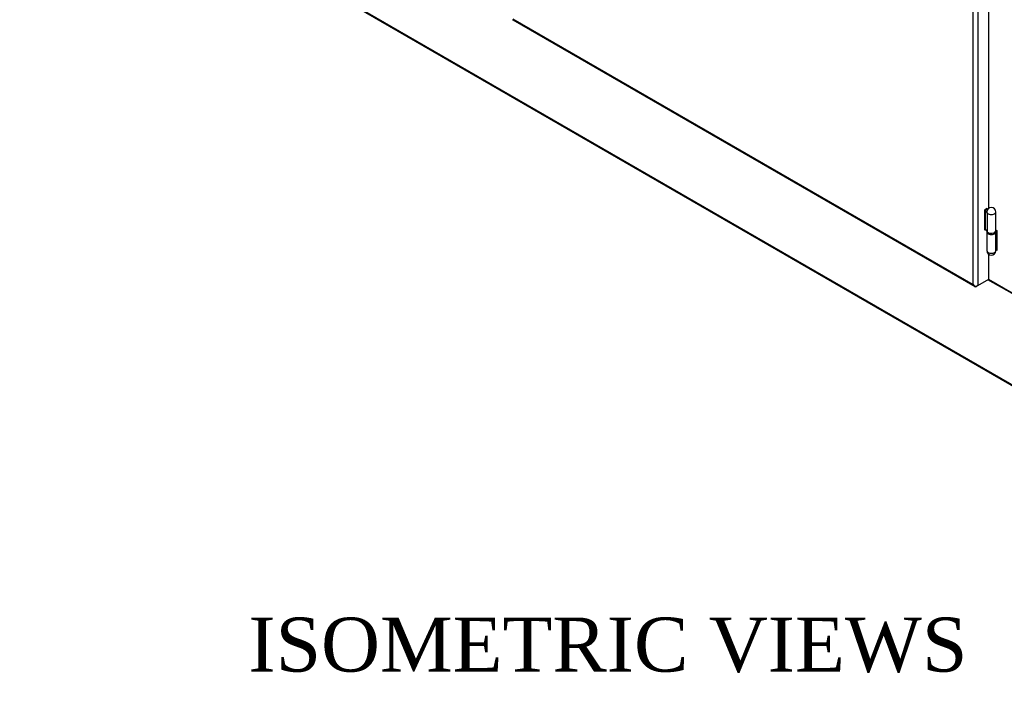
# Model space of a CAD drawing. Header units: inches. Extents: x 2 to 538, y -2 to 358.
# Tile 61 of 119: x 432 to 487, y 223 to 260. Entities that reach past the tile are written whole.
import ezdxf
from ezdxf.enums import TextEntityAlignment as Align

# ---------------------------------------------------------------- set-up
doc = ezdxf.new("R2010")
doc.units = ezdxf.units.IN
doc.header["$MEASUREMENT"] = 0
for name, color, linetype in [('COM54323-3', 7, 'Continuous'), ('COM70995-3', 7, 'Continuous'), ('COM71136-8', 7, 'Continuous'), ('Default', 7, 'Continuous'), ('HNG14563', 7, 'Continuous'), ('HNG14563B', 7, 'Continuous'), ('HNG14563MH', 7, 'Continuous')]:
    doc.layers.add(name, color=color, linetype=linetype)
doc.styles.add('SEACAD_Times_New_Roman', font='times.ttf')

# ---------------------------------------------------------------- blocks, each defined once
blk = doc.blocks.new('SE6')
at = {"layer": 'COM54323-3', "color": 7, "linetype": 'Continuous'}
for p, q in [((486.367, 248.101), (486.415, 248.074)), ((486.415, 248.074), (486.415, 246.951)), ((486.415, 247.053), (486.393, 247.066)), ((486.415, 246.951), (486.374, 246.975)), ((487.266, 244.593), (485.953, 245.351))]:
    blk.add_line(p, q, dxfattribs=at)
at = {"layer": 'COM70995-3', "color": 7, "linetype": 'Continuous'}
for p, q in [((432.194, 271.313), (515.633, 223.14)), ((432.232, 271.228), (515.671, 223.055)), ((487.266, 244.568), (485.931, 245.339))]:
    blk.add_line(p, q, dxfattribs=at)
at = {"layer": 'COM71136-8', "color": 7, "linetype": 'Continuous'}
for p, q in [((485.114, 245.067), (485.114, 311.003)), ((485.376, 311.052), (485.376, 245.018)), ((485.974, 249.306), (485.974, 276.954)), ((459.563, 259.757), (485.195, 244.958)), ((459.567, 259.817), (485.114, 245.067)), ((485.878, 249.281), (485.741, 249.202)), ((485.741, 249.202), (485.741, 248.1)), ((485.79, 249.199), (485.79, 249.23)), ((485.878, 249.216), (485.878, 249.281)), ((485.741, 248.202), (485.769, 248.218)), ((485.741, 248.1), (485.782, 248.124)), ((485.974, 245.363), (485.974, 246.744)), ((485.376, 245.018), (485.974, 245.363)), ((485.115, 245.067), (485.114, 245.067)), ((485.114, 245.067), (485.114, 245.067)), ((485.115, 245.067), (485.114, 245.067)), ((485.114, 245.067), (485.115, 245.067)), ((485.115, 245.067), (485.115, 245.067)), ((485.202, 244.997), (485.182, 244.968)), ((485.376, 245.018), (485.288, 244.967))]:
    blk.add_line(p, q, dxfattribs=at)
for centre, radius, start, end in [((485.366, 245.287), 0.334, 221.3064, 243.5569), ((485.323, 245.137), 0.22, 198.6273, 230.0943)]:
    blk.add_arc(centre, radius, start, end, dxfattribs=at)
for centre, major_axis, start_param, end_param in [((459.655, 259.917), (0.093, 0.16), 2.9879, 3.141593), ((485.288, 245.118), (0.092, 0.16), 2.9879, 3.926991), ((485.245, 245.094), (0.185, 0), 4.558696, 5.497787)]:
    blk.add_ellipse(centre, major_axis=major_axis, ratio=0.57735, start_param=start_param, end_param=end_param, dxfattribs=at)
at = {"layer": 'HNG14563', "color": 7, "linetype": 'Continuous'}
for p, q in [((485.797, 249.207), (485.769, 249.176)), ((485.769, 249.176), (485.769, 248.139)), ((485.769, 249.176), (485.886, 249.032)), ((485.894, 249.218), (485.797, 249.207)), ((485.862, 249.096), (485.862, 249.094)), ((485.886, 249.032), (485.886, 247.995)), ((486.367, 248.057), (486.367, 249.096)), ((485.769, 248.139), (485.886, 247.995))]:
    blk.add_line(p, q, dxfattribs=at)
blk.add_arc((486.115, 249.096), 0.252, 0, 180, dxfattribs=at)
for centre, major_axis, start_param, end_param in [((486.115, 249.096), (-0.253, 0), 0, 3.141593), ((486.115, 249.094), (0.252, 0), 3.141593, 3.57969), ((486.115, 248.057), (-0.253, 0), 0.438097, 3.141593)]:
    blk.add_ellipse(centre, major_axis=major_axis, ratio=0.57735, start_param=start_param, end_param=end_param, dxfattribs=at)
at = {"layer": 'HNG14563B', "color": 7, "linetype": 'Continuous'}
for p, q in [((485.862, 248.025), (485.862, 247.992)), ((486.368, 247.992), (486.368, 248.057))]:
    blk.add_line(p, q, dxfattribs=at)
for centre, start_param, end_param in [((486.115, 247.992), 0, 3.141593), ((486.115, 248.057), 0.375218, 3.204472)]:
    blk.add_ellipse(centre, major_axis=(-0.253, 0), ratio=0.57735, start_param=start_param, end_param=end_param, dxfattribs=at)
at = {"layer": 'HNG14563MH', "color": 7, "linetype": 'Continuous'}
for p, q in [((486.39, 248.088), (486.367, 247.984)), ((486.4, 247.095), (486.4, 248.082)), ((485.862, 247.983), (485.862, 246.953)), ((486.366, 246.937), (486.366, 247.972)), ((486.4, 247.095), (486.366, 246.937))]:
    blk.add_line(p, q, dxfattribs=at)
blk.add_arc((486.115, 246.953), 0.253, 180, 358.2932, dxfattribs=at)
blk.add_ellipse((486.115, 246.953), major_axis=(0.253, 0), ratio=0.57735, start_param=3.141593, end_param=6.218126, dxfattribs=at)

msp = doc.modelspace()

# ---------------------------------------------------------------- block references
at = {"layer": 'Default'}
msp.add_blockref('SE6', (0, 0), dxfattribs=at)

# ---------------------------------------------------------------- texts
at = {"layer": 'Default', "color": 7, "linetype": 'Continuous', "style": 'SEACAD_Times_New_Roman'}
msp.add_text('ISOMETRIC VIEWS', height=3, dxfattribs=at).set_placement((444.889, 226.594), align=Align.TOP_LEFT)

doc.saveas('drawing.dxf')
